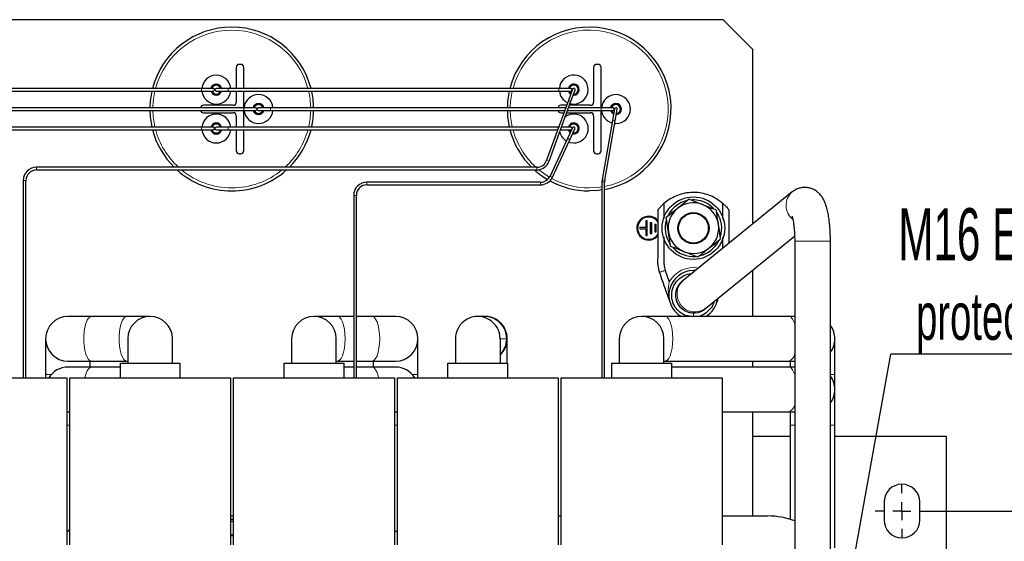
# Model space of a CAD drawing. Header units: millimetres. Extents: x 5 to 418, y 2 to 292.
# Tile 6 of 31: x 90 to 156, y 119 to 154. Entities that reach past the tile are written whole.
import ezdxf

# ---------------------------------------------------------------- set-up
doc = ezdxf.new("R2010")
doc.units = ezdxf.units.MM
doc.layers.add('SLD-0', color=7, linetype='Continuous')
doc.styles.add('SLDTEXTSTYLE0', font='TXT', dxfattribs={"width": 0.605})
doc.dimstyles.new('SLDDIMSTYLE0', dxfattribs={"dimtxt": 3.5, "dimasz": 3.302, "dimexe": 0, "dimexo": 0.0625, "dimgap": 0.875, "dimtad": 1, "dimlfac": 5, "dimrnd": 1e-09, "dimzin": 12, "dimdsep": 46, "dimtxsty": 'SLDTEXTSTYLE0', "dimsah": 1, "dimcen": 0.09, "dimadec": 0, "dimazin": 3, "dimtfac": 1, "dimtofl": 0, "dimtmove": 0, "dimatfit": 3, "dimfxl": 1, "dimfrac": 2, "dimtolj": 1, "dimtzin": 12, "dimarcsym": 0})
doc.dimstyles.new('SLDDIMSTYLE4', dxfattribs={"dimtxt": 0.18, "dimasz": 1.016, "dimexe": 0, "dimexo": 0.0625, "dimgap": 0, "dimtad": 0, "dimtih": 1, "dimtoh": 1, "dimdec": 0, "dimrnd": 1e-09, "dimzin": 0, "dimdsep": 46, "dimtxsty": 'Standard', "dimblk1": 'DOT', "dimblk2": 'DOT', "dimsah": 1, "dimcen": 0.09, "dimadec": 0, "dimazin": 0, "dimtfac": 1.016, "dimtdec": 0, "dimtofl": 0, "dimtmove": 0, "dimatfit": 3, "dimldrblk": 'DOT', "dimfxl": 1, "dimfrac": 2, "dimtolj": 1, "dimtzin": 0, "dimarcsym": 0})

# ---------------------------------------------------------------- blocks, each defined once
blk = doc.blocks.new('_D_8')
at = {"layer": 'SLD-0', "color": 7}
for p, q in [((150.667, 120.886), (166.083, 120.886)), ((165.083, 120.886), (165.083, 81.226)), ((150.667, 81.226), (166.083, 81.226))]:
    blk.add_line(p, q, dxfattribs=at)
for points in [[(165.083, 120.886), (164.575, 117.584), (165.591, 117.584)], [(165.083, 81.226), (165.591, 84.528), (164.575, 84.528)]]:
    blk.add_solid(points, dxfattribs=at)
at = {"layer": 'SLD-0', "color": 7, "insert": (160.571, 95.04), "char_height": 3.5, "attachment_point": 1, "rotation": 90, "style": 'SLDTEXTSTYLE0'}
blk.add_mtext('198,3', dxfattribs=at)
blk = doc.blocks.new('SW_NOTE_0_1')
at = {"layer": 'SLD-0', "color": 0}
blk.add_line((30.237, 0), (0, 0), dxfattribs=at)
at = {"layer": 'SLD-0', "color": 0, "attachment_point": 1, "style": 'SLDTEXTSTYLE0'}
for s, insert, char_height in [('M16 Erdung', (0.496, 9.804), 3.5), ('protective earth', (1.687, 4.139), 3.175)]:
    blk.add_mtext(s, dxfattribs=dict(at, insert=insert, char_height=char_height))
blk = doc.blocks.new('_Dot')
at = {"color": 0, "linetype": 'ByBlock', "lineweight": -2}
blk.add_line((-0.5, 0), (-1, 0), dxfattribs=at)
at = {"color": 0, "linetype": 'ByBlock', "const_width": 0.5}
blk.add_lwpolyline([(-0.25, 0, 1), (0.25, 0, 1)], format="xyb", close=True, dxfattribs=at)
blk = doc.blocks.new('SW_CENTERMARKSYMBOL_3')
at = {"layer": 'SLD-0', "color": 0}
for p, q in [((0, 1.2), (0, 1.8)), ((-1.2, 0), (-1.8, 0)), ((0, 0), (-0.6, 0)), ((0, 0), (0, 0.6)), ((0, 0), (0, -0.6)), ((0, 0), (0.6, 0)), ((1.2, 0), (1.8, 0)), ((0, -1.2), (0, -1.8))]:
    blk.add_line(p, q, dxfattribs=at)

msp = doc.modelspace()

# ---------------------------------------------------------------- linework, layer by layer
at = {"color": 7, "linetype": 'Continuous', "lineweight": 25}
for p, q in [((136.8666, 153.8857), (70.8666, 153.8857)), ((138.8666, 151.8857), (136.8666, 153.8857)), ((138.8666, 140.1764), (138.8666, 151.8857)), ((104.4666, 150.8857), (104.3666, 150.8857)), ((128.4666, 150.8857), (128.3666, 150.8857)), ((104.1666, 150.6857), (104.1666, 149.2757)), ((104.6666, 149.2757), (104.6666, 150.6857)), ((128.1666, 150.6857), (128.1666, 148.3357)), ((128.6666, 147.9757), (128.6666, 150.6857)), ((101.8326, 149.2757), (79.6326, 149.2757)), ((79.6326, 149.0957), (101.8326, 149.0957)), ((102.6326, 149.2757), (101.8326, 149.2757)), ((101.8326, 149.0957), (102.6326, 149.0957)), ((103.6326, 149.2757), (102.8326, 149.2757)), ((102.8326, 149.0957), (103.6326, 149.0957)), ((125.8326, 149.2757), (103.6326, 149.2757)), ((103.6326, 149.0957), (125.8326, 149.0957)), ((104.1666, 149.0957), (104.1666, 148.3357)), ((104.6666, 147.9757), (104.6666, 149.0957)), ((126.6326, 149.2757), (125.8326, 149.2757)), ((125.8326, 149.0957), (126.6326, 149.0957)), ((126.7481, 149.2165), (126.4745, 148.4648)), ((126.6436, 148.4032), (126.9172, 149.155)), ((126.7968, 148.824), (126.8298, 148.8226)), ((126.8217, 148.8927), (126.8298, 148.8926)), ((103.9666, 148.1357), (101.9666, 148.1357)), ((126.4745, 148.4648), (125.0106, 144.4429)), ((125.1798, 144.3813), (126.6436, 148.4032)), ((126.3547, 148.1357), (125.9666, 148.1357)), ((127.9666, 148.1357), (126.5462, 148.1357)), ((126.5889, 148.253), (126.8298, 148.2226)), ((104.6666, 147.9757), (82.4666, 147.9757)), ((82.4666, 147.7957), (104.6666, 147.7957)), ((101.9666, 147.6357), (103.9666, 147.6357)), ((104.1666, 147.4357), (104.1666, 146.6757)), ((105.4666, 147.9757), (104.6666, 147.9757)), ((104.6666, 147.7957), (105.4666, 147.7957)), ((104.6666, 146.6757), (104.6666, 147.7957)), ((106.4666, 147.9757), (105.6666, 147.9757)), ((105.6666, 147.7957), (106.4666, 147.7957)), ((126.2965, 147.9757), (106.4666, 147.9757)), ((106.4666, 147.7957), (126.2309, 147.7957)), ((125.9666, 147.6357), (126.1727, 147.6357)), ((126.3643, 147.6357), (127.9666, 147.6357)), ((126.4225, 147.7957), (128.6666, 147.7957)), ((128.6666, 147.9757), (126.488, 147.9757)), ((128.1666, 147.4357), (128.1666, 145.0857)), ((129.4666, 147.9757), (128.6666, 147.9757)), ((128.6666, 147.7957), (129.4666, 147.7957)), ((128.6666, 145.0857), (128.6666, 147.7957)), ((129.578, 147.9014), (129.4391, 147.1135)), ((129.6164, 147.0823), (129.7553, 147.8701)), ((129.4391, 147.1135), (128.739, 143.1432)), ((128.9163, 143.1119), (129.6164, 147.0823)), ((129.5879, 146.9209), (129.6645, 146.9179)), ((101.8326, 146.6757), (79.6326, 146.6757)), ((79.6326, 146.4957), (101.8326, 146.4957)), ((102.6326, 146.6757), (101.8326, 146.6757)), ((101.8326, 146.4957), (102.6326, 146.4957)), ((103.6326, 146.6757), (102.8326, 146.6757)), ((102.8326, 146.4957), (103.6326, 146.4957)), ((125.8233, 146.6757), (103.6326, 146.6757)), ((103.6326, 146.4957), (125.7578, 146.4957)), ((104.1666, 146.4957), (104.1666, 145.0857)), ((104.6666, 145.0857), (104.6666, 146.4957)), ((125.9493, 146.4957), (126.6326, 146.4957)), ((126.6326, 146.6757), (126.0149, 146.6757)), ((126.7511, 146.6238), (126.413, 145.8987)), ((126.5761, 145.8227), (126.9142, 146.5477)), ((126.413, 145.8987), (125.2411, 143.3857)), ((125.4043, 143.3096), (126.5761, 145.8227)), ((104.3666, 144.8857), (104.4666, 144.8857)), ((128.3666, 144.8857), (128.4666, 144.8857)), ((124.3434, 143.9757), (90.7578, 143.9757)), ((90.7578, 143.7957), (124.3434, 143.7957)), ((89.8678, 143.0857), (89.8678, 129.8257)), ((90.0478, 129.8257), (90.0478, 143.0857)), ((124.5976, 142.9757), (112.945, 142.9757)), ((128.7255, 142.9886), (128.7255, 129.8257)), ((128.9055, 129.8257), (128.9055, 142.9886)), ((112.945, 142.7957), (124.5976, 142.7957)), ((141.5057, 142.3176), (134.1813, 136.375)), ((141.5264, 142.334), (141.5057, 142.3176)), ((112.055, 142.0857), (112.055, 129.8257)), ((112.235, 129.8257), (112.235, 142.0857)), ((132.8866, 141.5395), (132.8866, 140.5279)), ((136.8466, 140.5286), (136.8466, 141.5395)), ((131.7666, 140.3857), (131.6666, 140.3857)), ((131.6666, 140.3857), (131.6666, 139.9357)), ((131.7666, 139.3857), (131.7666, 140.3857)), ((132.0666, 140.2357), (131.9666, 140.2357)), ((131.9666, 140.2357), (131.9666, 139.5357)), ((132.0666, 139.5357), (132.0666, 140.2357)), ((131.6666, 139.9357), (131.2666, 139.9357)), ((131.2666, 139.9357), (131.2666, 139.8357)), ((131.2666, 139.8357), (131.6666, 139.8357)), ((131.6666, 139.8357), (131.6666, 139.3857)), ((131.9666, 139.5357), (132.0666, 139.5357)), ((132.3666, 140.1357), (132.2666, 140.1357)), ((132.2666, 140.1357), (132.2666, 139.6357)), ((132.2666, 139.6357), (132.3666, 139.6357)), ((132.3666, 139.6357), (132.3666, 140.1357)), ((131.6666, 139.3857), (131.7666, 139.3857)), ((135.6934, 134.5112), (141.6603, 139.3524)), ((136.8466, 138.5375), (136.8466, 139.2807)), ((141.6666, 139.0215), (141.6666, 111.8257)), ((144.0666, 111.8257), (144.0666, 139.0215)), ((132.9762, 137.0529), (133.2477, 136.2811)), ((138.8666, 133.9557), (138.8666, 137.0858)), ((134.1813, 136.375), (134.1106, 136.3176)), ((135.6227, 134.4539), (135.6934, 134.5112)), ((94.4458, 133.9557), (92.8666, 133.9557)), ((96.8075, 133.9557), (94.4458, 133.9557)), ((98.3866, 133.9557), (96.8075, 133.9557)), ((110.9658, 133.9557), (109.3866, 133.9557)), ((112.055, 133.9557), (110.9658, 133.9557)), ((113.2875, 133.9557), (112.235, 133.9557)), ((114.8666, 133.9557), (113.2875, 133.9557)), ((120.4231, 133.9557), (120.3921, 133.9557)), ((120.8302, 133.9557), (120.4231, 133.9557)), ((120.8552, 133.9557), (120.8302, 133.9557)), ((132.9658, 133.9557), (131.3866, 133.9557)), ((141.2875, 133.9557), (132.9658, 133.9557)), ((134.9177, 134.1917), (134.8666, 134.1857)), ((141.6666, 133.9557), (141.2875, 133.9557)), ((91.3666, 132.4557), (91.3666, 130.0557)), ((96.8866, 132.4557), (96.8866, 130.8257)), ((99.8866, 130.8257), (99.8866, 132.4557)), ((107.8866, 132.4557), (107.8866, 130.8257)), ((110.8866, 130.8257), (110.8866, 132.4557)), ((116.3666, 130.0557), (116.3666, 132.4557)), ((122.3674, 132.4611), (122.3672, 132.4598)), ((129.8866, 132.4557), (129.8866, 130.8257)), ((132.8866, 130.8257), (132.8866, 132.4557)), ((144.3666, 130.0557), (144.3666, 132.4557)), ((92.8666, 130.9557), (94.4458, 130.9557)), ((94.3666, 130.5557), (94.3666, 130.9557)), ((94.4458, 130.9557), (96.8075, 130.9557)), ((96.8075, 130.9557), (96.8866, 130.9557)), ((110.8866, 130.9557), (110.9658, 130.9557)), ((110.9658, 130.9557), (112.055, 130.9557)), ((112.235, 130.9557), (113.2875, 130.9557)), ((113.2875, 130.9557), (114.8666, 130.9557)), ((113.3666, 130.9557), (113.3666, 130.5557)), ((132.8866, 130.9557), (132.9658, 130.9557)), ((132.9658, 130.9557), (141.2875, 130.9557)), ((138.8666, 130.5557), (138.8666, 130.9557)), ((141.2875, 130.9557), (141.6666, 130.9557)), ((141.3666, 130.9557), (141.3666, 130.5557)), ((94.4458, 130.5557), (92.8666, 130.5557)), ((96.3866, 130.5557), (94.4458, 130.5557)), ((96.3866, 129.8257), (96.3866, 130.8257)), ((96.3866, 130.8257), (100.3866, 130.8257)), ((100.3866, 130.8257), (100.3866, 129.8257)), ((107.3866, 129.8257), (107.3866, 130.8257)), ((107.3866, 130.8257), (111.3866, 130.8257)), ((111.3866, 130.8257), (111.3866, 129.8257)), ((112.055, 130.5557), (111.3866, 130.5557)), ((113.2875, 130.5557), (112.235, 130.5557)), ((114.8666, 130.5557), (113.2875, 130.5557)), ((118.3866, 129.8257), (118.3866, 130.8257)), ((118.3866, 130.8257), (122.3866, 130.8257)), ((122.3866, 130.8257), (122.3866, 129.8257)), ((129.3866, 130.8257), (133.3866, 130.8257)), ((129.3866, 129.8257), (129.3866, 130.8257)), ((133.3866, 130.8257), (133.3866, 129.8257)), ((141.2875, 130.5557), (133.3866, 130.5557)), ((141.6666, 130.5557), (141.2875, 130.5557)), ((81.9866, 129.8257), (92.7866, 129.8257)), ((91.3666, 130.0557), (91.3666, 129.8257)), ((92.7866, 129.8257), (92.7866, 118.6257)), ((92.9866, 129.8257), (103.7866, 129.8257)), ((92.9866, 118.6257), (92.9866, 129.8257)), ((103.7866, 129.8257), (103.7866, 118.6257)), ((103.9866, 129.8257), (114.7866, 129.8257)), ((103.9866, 118.6257), (103.9866, 129.8257)), ((114.7866, 129.8257), (114.7866, 118.6257)), ((114.9866, 129.8257), (125.7866, 129.8257)), ((114.9866, 118.6257), (114.9866, 129.8257)), ((116.3666, 129.8257), (116.3666, 130.0557)), ((125.7866, 129.8257), (125.7866, 118.6257)), ((125.9866, 129.8257), (136.7866, 129.8257)), ((125.9866, 118.6257), (125.9866, 129.8257)), ((136.7866, 129.8257), (136.7866, 118.6257)), ((144.3666, 129.0557), (144.3666, 130.0557)), ((144.3666, 126.6557), (144.3666, 129.0557)), ((92.7866, 127.5579), (92.8666, 127.5557)), ((92.8666, 127.5557), (92.9866, 127.5557)), ((114.7866, 127.5557), (114.8666, 127.5557)), ((136.7866, 127.5557), (141.2875, 127.5557)), ((138.8666, 120.5557), (138.8666, 127.5557)), ((141.2875, 127.5557), (141.6666, 127.5557)), ((141.3666, 127.5557), (141.3666, 126.6557)), ((141.3666, 126.6557), (141.3666, 120.3254)), ((144.3666, 118.4257), (144.3666, 126.6557)), ((141.3666, 125.8857), (138.8666, 125.8857)), ((151.8666, 125.8857), (144.3666, 125.8857)), ((151.8666, 116.8857), (151.8666, 125.8857)), ((147.6666, 121.4857), (147.6666, 120.2857)), ((150.0666, 120.2857), (150.0666, 121.4857)), ((103.7866, 120.5557), (103.9866, 120.5557)), ((125.7866, 120.5557), (125.9866, 120.5557)), ((136.7866, 120.5557), (139.8666, 120.5557)), ((103.9866, 120.3257), (103.7866, 120.3257)), ((103.9866, 120.1754), (103.7866, 120.1754)), ((92.7866, 119.4945), (92.9866, 119.643)), ((103.7866, 119.2857), (103.9866, 119.2857)), ((114.7866, 119.6145), (114.9866, 119.4629))]:
    msp.add_line(p, q, dxfattribs=at)
at = {"color": 7, "linetype": 'Continuous', "lineweight": 18}
for p, q in [((101.8326, 149.2757), (101.8326, 149.0957)), ((103.6326, 149.2757), (103.6326, 149.0957)), ((125.8326, 149.2757), (125.8326, 149.0957)), ((126.5301, 148.4445), (126.4745, 148.4648)), ((126.6436, 148.4032), (126.5301, 148.4445)), ((104.6666, 147.9757), (104.6666, 147.7957)), ((106.4666, 147.9757), (106.4666, 147.7957)), ((128.6666, 147.9757), (128.6666, 147.7957)), ((129.5123, 147.1006), (129.4391, 147.1135)), ((129.6164, 147.0823), (129.5123, 147.1006)), ((101.8326, 146.6757), (101.8326, 146.4957)), ((103.6326, 146.6757), (103.6326, 146.4957)), ((126.4601, 145.8768), (126.413, 145.8987)), ((126.5761, 145.8227), (126.4601, 145.8768)), ((125.0663, 144.4227), (125.0106, 144.4429)), ((125.1798, 144.3813), (125.0663, 144.4227)), ((90.7578, 143.9165), (90.7578, 143.9757)), ((90.7578, 143.7957), (90.7578, 143.9165)), ((124.3434, 143.9165), (124.3434, 143.9757)), ((124.3434, 143.7957), (124.3434, 143.9165)), ((89.927, 143.0857), (89.8678, 143.0857)), ((90.0478, 143.0857), (89.927, 143.0857)), ((112.945, 142.9238), (112.945, 142.9757)), ((112.945, 142.7957), (112.945, 142.9238)), ((124.5976, 142.9238), (124.5976, 142.9757)), ((124.5976, 142.7957), (124.5976, 142.9238)), ((125.2882, 143.3637), (125.2411, 143.3857)), ((125.4043, 143.3096), (125.2882, 143.3637)), ((128.7999, 142.9886), (128.7255, 142.9886)), ((128.8123, 143.1303), (128.739, 143.1432)), ((128.9055, 142.9886), (128.7999, 142.9886)), ((128.9163, 143.1119), (128.8123, 143.1303)), ((112.1069, 142.0857), (112.055, 142.0857)), ((112.235, 142.0857), (112.1069, 142.0857)), ((143.1467, 139.0215), (141.6666, 139.0215)), ((144.0666, 139.0215), (143.1467, 139.0215)), ((134.8666, 134.1857), (134.8666, 133.9557)), ((121.8969, 132.3535), (121.9003, 132.4557)), ((122.3672, 132.4598), (122.3666, 132.4557)), ((91.3666, 130.0557), (91.7486, 130.0557)), ((111.4061, 129.8257), (111.3866, 129.9136)), ((115.9847, 130.0557), (116.3666, 130.0557)), ((133.4061, 129.8257), (133.3866, 129.9136)), ((144.0666, 130.0557), (144.3666, 130.0557)), ((92.7866, 126.6557), (92.9866, 126.6557)), ((114.7866, 126.6557), (114.9866, 126.6557)), ((141.3666, 126.6557), (141.6666, 126.6557)), ((144.0666, 126.6557), (144.3666, 126.6557))]:
    msp.add_line(p, q, dxfattribs=at)
at = {"color": 7, "linetype": 'Continuous', "lineweight": 25, "flags": 128}
for points in [[(126.5029, 145.6657), (126.5681, 145.6449), (126.8298, 145.6089)], [(128.7255, 142.4532), (128.4936, 142.4216), (127.8666, 142.3857)], [(136.2402, 141.1985), (136.1998, 141.2395), (135.9101, 141.4736)], [(114.8666, 127.5557), (114.9478, 127.5579), (114.9866, 127.5606)]]:
    msp.add_lwpolyline(points, dxfattribs=at)
at = {"color": 7, "linetype": 'Continuous', "lineweight": 18, "flags": 128}
for points in [[(124.4826, 143.8067), (124.9542, 143.4577), (125.198, 143.3066)], [(127.8666, 142.5857), (128.4819, 142.6216), (128.7255, 142.6558)], [(94.4458, 133.9557), (94.3628, 133.936), (94.2559, 133.8492), (94.1579, 133.6973), (94.0733, 133.4873), (94.0062, 133.2291), (93.9596, 132.9347), (93.9358, 132.6179), (93.9358, 132.2936), (93.9596, 131.9768), (94.0062, 131.6824), (94.0733, 131.4242), (94.1579, 131.2142), (94.2559, 131.0623), (94.3628, 130.9755), (94.4458, 130.9557)], [(96.8075, 133.9557), (96.7245, 133.936), (96.6176, 133.8492), (96.5196, 133.6973), (96.435, 133.4873), (96.3679, 133.2291), (96.3213, 132.9347), (96.2975, 132.6179), (96.2975, 132.2936), (96.3213, 131.9768), (96.3679, 131.6824), (96.435, 131.4242), (96.5196, 131.2142), (96.6176, 131.0623), (96.7245, 130.9755), (96.8075, 130.9557)], [(111.4788, 132.4557), (111.4668, 132.7782), (111.4314, 133.0856), (111.3742, 133.3635), (111.2979, 133.599), (111.2061, 133.781), (111.103, 133.9011), (110.9936, 133.9535), (110.9658, 133.9557)], [(113.8005, 132.4557), (113.7885, 132.7782), (113.7531, 133.0856), (113.6959, 133.3635), (113.6196, 133.599), (113.5278, 133.781), (113.4247, 133.9011), (113.3153, 133.9535), (113.2875, 133.9557)], [(133.4788, 132.4557), (133.4668, 132.7782), (133.4314, 133.0856), (133.3742, 133.3635), (133.2979, 133.599), (133.2061, 133.781), (133.103, 133.9011), (132.9936, 133.9535), (132.9658, 133.9557)], [(141.6666, 133.4662), (141.6196, 133.599), (141.5278, 133.781), (141.4247, 133.9011), (141.3153, 133.9535), (141.2875, 133.9557)], [(110.9658, 130.9557), (110.9936, 130.9579), (111.103, 131.0104), (111.2061, 131.1305), (111.2979, 131.3125), (111.3742, 131.548), (111.4314, 131.8259), (111.4668, 132.1333), (111.4788, 132.4557)], [(113.2875, 130.9557), (113.3153, 130.9579), (113.4247, 131.0104), (113.5278, 131.1305), (113.6196, 131.3125), (113.6959, 131.548), (113.7531, 131.8259), (113.7885, 132.1333), (113.8005, 132.4557)], [(122.3074, 132.4557), (122.0794, 132.4557), (121.9003, 132.4557)], [(132.9658, 130.9557), (132.9936, 130.9579), (133.103, 131.0104), (133.2061, 131.1305), (133.2979, 131.3125), (133.3742, 131.548), (133.4314, 131.8259), (133.4668, 132.1333), (133.4788, 132.4557)], [(94.4458, 130.5557), (94.3628, 130.536), (94.2559, 130.4492), (94.1579, 130.2973), (94.0733, 130.0873), (94.0062, 129.8291), (94.0055, 129.8257)], [(113.7278, 129.8257), (113.6959, 129.9635), (113.6196, 130.199), (113.5278, 130.381), (113.4247, 130.5011), (113.3153, 130.5535), (113.2875, 130.5557)], [(141.6666, 130.0662), (141.6196, 130.199), (141.5278, 130.381), (141.4247, 130.5011), (141.3153, 130.5535), (141.2875, 130.5557)], [(96.3866, 129.9136), (96.3679, 129.8291), (96.3672, 129.8257)]]:
    msp.add_lwpolyline(points, dxfattribs=at)
at = {"color": 7, "linetype": 'Continuous', "lineweight": 25}
for radius in [2.1, 1.05, 1]:
    msp.add_circle((134.8666, 139.8857), radius, dxfattribs=at)
for centre, radius, start, end in [((103.8666, 147.8857), 5.5, 14.638957, 165.361043), ((127.8666, 147.8857), 5.5, 280.887531, 165.361043), ((104.3666, 150.6857), 0.2, 90, 180), ((104.4666, 150.6857), 0.2, 0, 90), ((128.3666, 150.6857), 0.2, 90, 180), ((128.4666, 150.6857), 0.2, 0, 90), ((102.8298, 149.1926), 0.97, 4.919966, 175.080034), ((126.8298, 149.1926), 0.97, 270, 175.080034), ((102.8298, 149.1926), 0.37, 12.993532, 167.006468), ((102.8298, 149.1926), 0.3, 16.099363, 163.900637), ((126.8298, 149.1926), 0.37, 270, 167.006468), ((126.8298, 149.1926), 0.3, 270, 163.900637), ((103.8666, 147.8857), 5.5, 167.290967, 179.062391), ((102.8298, 149.1926), 0.97, 185.72782, 270), ((102.8298, 149.1926), 0.37, 195.167718, 270), ((102.8298, 149.1926), 0.3, 198.826048, 270), ((102.6326, 149.1857), 0.09, 270, 90), ((102.8326, 149.1857), 0.09, 90, 270), ((102.8298, 149.1926), 0.37, 270, 344.832282), ((102.8298, 149.1926), 0.3, 270, 341.173952), ((102.8298, 149.1926), 0.97, 270, 354.27218), ((105.6645, 147.8879), 0.97, 5.197413, 174.802587), ((103.8666, 147.8857), 5.5, 0.937609, 12.709033), ((127.8666, 147.8857), 5.5, 167.290967, 179.062391), ((126.8298, 149.1926), 0.97, 185.72782, 244.9709), ((126.8298, 149.1926), 0.37, 195.167718, 236.713775), ((126.8298, 149.1926), 0.3, 198.826048, 233.534411), ((126.6326, 149.1857), 0.09, 270, 90), ((126.8326, 149.1857), 0.09, 90, 160), ((126.8326, 149.1857), 0.09, 340, 90), ((129.6645, 147.8879), 0.97, 270, 174.802587), ((101.9666, 147.9357), 0.2, 90, 168.463041), ((103.9666, 148.3357), 0.2, 270, 0), ((105.6645, 147.8879), 0.37, 90, 166.261765), ((105.6645, 147.8879), 0.3, 90, 162.968349), ((105.6645, 147.8879), 0.37, 13.738235, 90), ((105.6645, 147.8879), 0.3, 17.031651, 90), ((125.9666, 147.9357), 0.2, 90, 168.463041), ((127.9666, 148.3357), 0.2, 270, 0), ((129.6645, 147.8879), 0.37, 90, 166.261765), ((129.6645, 147.8879), 0.3, 90, 162.968349), ((129.6645, 147.8879), 0.37, 274.47232, 90), ((129.6645, 147.8879), 0.3, 277.9523, 90), ((103.8666, 147.8857), 5.5, 180.937609, 192.709033), ((101.9666, 147.8357), 0.2, 191.536959, 270), ((102.8298, 146.5789), 0.97, 5.72782, 174.27218), ((103.9666, 147.4357), 0.2, 0, 90), ((105.6645, 147.8879), 0.97, 185.450134, 270), ((105.6645, 147.8879), 0.37, 194.418348, 345.581652), ((105.6645, 147.8879), 0.3, 197.884554, 342.115446), ((105.4666, 147.8857), 0.09, 270, 90), ((105.6666, 147.8857), 0.09, 90, 270), ((105.6645, 147.8879), 0.97, 270, 354.549866), ((103.8666, 147.8857), 5.5, 347.290967, 359.062391), ((127.8666, 147.8857), 5.5, 180.937609, 192.709033), ((125.9666, 147.8357), 0.2, 191.536959, 270), ((126.8298, 146.5789), 0.97, 270, 125.451985), ((127.9666, 147.4357), 0.2, 0, 90), ((129.6645, 147.8879), 0.97, 185.450134, 254.822606), ((129.6645, 147.8879), 0.37, 194.418348, 246.315564), ((129.6645, 147.8879), 0.3, 197.884554, 243.035754), ((129.4666, 147.8857), 0.09, 270, 90), ((129.6666, 147.8857), 0.09, 90, 170), ((129.6666, 147.8857), 0.09, 350, 90), ((102.8298, 146.5789), 0.37, 90, 164.832282), ((102.8298, 146.5789), 0.3, 90, 161.173952), ((102.8298, 146.5789), 0.37, 15.167718, 90), ((102.8298, 146.5789), 0.3, 18.826048, 90), ((126.8298, 146.5789), 0.37, 90, 164.832282), ((126.8298, 146.5789), 0.3, 90, 161.173952), ((126.8298, 146.5789), 0.37, 259.02506, 90), ((126.8298, 146.5789), 0.3, 262.39117, 90), ((103.8666, 147.8857), 5.5, 194.638957, 225.30893), ((102.8298, 146.5789), 0.97, 184.919966, 270), ((102.8298, 146.5789), 0.37, 192.993532, 347.006468), ((102.8298, 146.5789), 0.3, 196.099363, 343.900637), ((102.6326, 146.5857), 0.09, 270, 90), ((102.8326, 146.5857), 0.09, 90, 270), ((102.8298, 146.5789), 0.97, 270, 355.080034), ((103.8666, 147.8857), 5.5, 314.69107, 345.361043), ((127.8666, 147.8857), 5.5, 194.638957, 225.30893), ((126.8298, 146.5789), 0.97, 194.548015, 239.656551), ((126.8298, 146.5789), 0.37, 192.993532, 230.868971), ((126.8298, 146.5789), 0.3, 196.099363, 227.475939), ((126.6326, 146.5857), 0.09, 270, 90), ((126.8326, 146.5857), 0.09, 90, 155), ((126.8326, 146.5857), 0.09, 335, 90), ((104.3666, 145.0857), 0.2, 180, 270), ((104.4666, 145.0857), 0.2, 270, 0), ((128.3666, 145.0857), 0.2, 180, 270), ((128.4666, 145.0857), 0.2, 270, 0), ((124.3434, 144.6857), 0.71, 270, 340), ((124.3434, 144.6857), 0.89, 270, 340), ((90.7578, 143.0857), 0.89, 90, 180), ((90.7578, 143.0857), 0.71, 90, 180), ((103.8666, 147.8857), 5.5, 228.042106, 270), ((103.8666, 147.8857), 5.5, 270, 311.957894), ((127.8666, 147.8857), 5.5, 228.042106, 239.389557), ((112.945, 142.0857), 0.89, 90, 180), ((124.5976, 143.6857), 0.71, 270, 335), ((124.5976, 143.6857), 0.89, 270, 335), ((127.8666, 147.8857), 5.5, 241.350424, 270), ((129.6155, 142.9886), 0.89, 170, 180), ((129.6155, 142.9886), 0.71, 170, 180), ((112.945, 142.0857), 0.71, 90, 180), ((134.8666, 139.8857), 1.9, 102.914704, 153.10065), ((134.8666, 139.8857), 1.7, 68.640299, 128.640299), ((134.8666, 139.8857), 1.9, 56.688742, 93.109316), ((134.8666, 139.8857), 1.7, 128.640299, 188.640299), ((134.8666, 139.8857), 1.7, 8.640299, 68.640299), ((134.8666, 139.8857), 1.9, 342.360753, 33.408402), ((131.8666, 139.8857), 0.8, 40.122256, 270), ((131.8666, 139.8857), 0.75, 35.252727, 270), ((134.8666, 139.8857), 1.9, 163.248586, 214.128137), ((134.8666, 139.8857), 1.7, 188.640299, 248.640299), ((134.8666, 139.8857), 1.7, 308.640299, 8.640299), ((131.8666, 139.8857), 0.75, 270, 324.713425), ((131.8666, 139.8857), 0.8, 270, 319.358155), ((134.8666, 139.8857), 1.9, 284.102867, 332.927249), ((134.8666, 139.8857), 1.9, 224.223828, 274.156654), ((134.8666, 139.8857), 1.7, 248.640299, 308.640299), ((134.8666, 135.3857), 1.65, 90, 240.073565), ((134.8666, 135.3857), 1.65, 85.712082, 90), ((134.8666, 135.3857), 1.2, 129.05384, 309.05384), ((134.8666, 135.3857), 1.65, 299.926435, 352.395599), ((92.8666, 132.4557), 1.5, 90, 270), ((98.3866, 132.4557), 1.5, 0, 180), ((109.3866, 132.4557), 1.5, 0, 180), ((114.8666, 132.4557), 1.5, 0, 90), ((120.3866, 132.4557), 1.5, 360, 180.279505), ((131.3866, 132.4557), 1.5, 0, 180), ((142.8666, 132.4557), 1.5, 0, 36.869898), ((114.8666, 132.4557), 1.5, 270, 0), ((120.8666, 132.4557), 1.5, 313.764119, 0), ((142.8666, 132.4557), 1.5, 323.130102, 0), ((92.8666, 129.0557), 1.5, 90, 149.113865), ((114.8666, 129.0557), 1.5, 30.886135, 90), ((142.8666, 129.0557), 1.5, 0, 36.869898), ((142.8666, 129.0557), 1.5, 323.130102, 0), ((148.8666, 121.4857), 1.2, 0, 180), ((139.8666, 115.5557), 5, 68.899804, 90), ((148.8666, 120.2857), 1.2, 180, 0)]:
    msp.add_arc(centre, radius, start, end, dxfattribs=at)
at = {"color": 7, "linetype": 'Continuous', "lineweight": 18}
for centre, radius, start, end in [((103.8666, 147.8857), 5.3, 15.204451, 164.795549), ((127.8666, 147.8857), 5.3, 281.303693, 164.795549), ((103.8666, 147.8857), 5.3, 166.802883, 179.027006), ((103.8666, 147.8857), 5.3, 0.972994, 13.197117), ((127.8666, 147.8857), 5.3, 166.802883, 179.027006), ((103.8666, 147.8857), 5.3, 180.972994, 193.197117), ((103.8666, 147.8857), 5.3, 346.802883, 359.027006), ((127.8666, 147.8857), 5.3, 180.972994, 193.197117), ((103.8666, 147.8857), 5.3, 195.204451, 227.5389), ((103.8666, 147.8857), 5.3, 312.4611, 344.795549), ((127.8666, 147.8857), 5.3, 195.204451, 227.5389), ((103.8666, 147.8857), 5.3, 230.506624, 270), ((103.8666, 147.8857), 5.3, 270, 309.493376), ((127.8666, 147.8857), 5.3, 241.714729, 270), ((142.274, 141.4141), 1.1859, 130.373793, 231.112049), ((134.8666, 135.3857), 1.85, 79.493633, 151.054744), ((134.9622, 135.4633), 1.2004, 130.58379, 307.523891), ((120.8199, 132.4683), 1.4875, 359.517408, 89.629007), ((120.8666, 132.4557), 1.5, 0, 91.101847), ((120.796, 132.4536), 1.5114, 316.930317, 0.08035), ((141.0794, 131.5085), 0.5906, 290.627866, 353.853136), ((141.0794, 128.1085), 0.5906, 290.627866, 353.853136)]:
    msp.add_arc(centre, radius, start, end, dxfattribs=at)
at = {"color": 7, "linetype": 'Continuous', "lineweight": 25}
for points, knots in [([(136.8466, 141.5395), (136.6184, 141.71), (136.2541, 141.9821), (135.6649, 142.1906), (135.1668, 142.2856), (134.6588, 142.2921), (134.1566, 142.2157), (133.6759, 142.0533), (133.2451, 141.8286), (133.0002, 141.6311), (132.8866, 141.5395)], [0, 0, 0, 0, 0.1965131, 0.3135668, 0.4306205, 0.5476741, 0.6647278, 0.7817814, 0.8988351, 1, 1, 1, 1]), ([(144.0666, 139.0215), (144.0662, 139.0968), (144.065, 139.3158), (144.0515, 139.6763), (144.0212, 140.0933), (143.9751, 140.4944), (143.9119, 140.878), (143.8261, 141.2497), (143.7207, 141.5702), (143.5929, 141.8418), (143.452, 142.0601), (143.2827, 142.2509), (143.0778, 142.4133), (142.8402, 142.5367), (142.5781, 142.6112), (142.3001, 142.6305), (142.0259, 142.5907), (141.7743, 142.4976), (141.607, 142.3971), (141.5246, 142.3325), (141.5057, 142.3176)], [0, 0, 0, 0, 0.03703514, 0.10755094, 0.17851278, 0.25049614, 0.3244742, 0.40231782, 0.48844747, 0.55060161, 0.60318423, 0.65268748, 0.70087549, 0.74867506, 0.79645426, 0.84433761, 0.89427988, 0.94127576, 0.98652766, 1, 1, 1, 1]), ([(132.4672, 141.0865), (132.4694, 141.0895), (132.4736, 141.0951), (132.5149, 141.149), (132.5716, 141.219), (132.6741, 141.3355), (132.7756, 141.4401), (132.8636, 141.5189), (132.8866, 141.5395)], [0, 0, 0, 0, 0.119229, 0.2286482, 0.4502267, 0.5616095, 0.8849381, 1, 1, 1, 1]), ([(134.5717, 141.8265), (134.4472, 141.7269), (134.1959, 141.526), (133.9362, 141.3184), (133.8051, 141.2136)], [0, 0, 0, 0, 0.495458, 1, 1, 1, 1]), ([(134.5717, 141.8265), (134.7202, 141.7684), (135.0198, 141.6512), (135.3295, 141.5301), (135.4858, 141.469)], [0, 0, 0, 0, 0.495458, 1, 1, 1, 1]), ([(136.8466, 141.5395), (136.8748, 141.5143), (136.9596, 141.438), (137.0822, 141.3116), (137.1845, 141.1916), (137.2442, 141.1157), (137.2659, 141.0867), (137.2648, 141.0882), (137.2644, 141.0887)], [0, 0, 0, 0, 0.1353762, 0.4084529, 0.6486903, 0.7882344, 0.9282357, 1, 1, 1, 1]), ([(132.4678, 141.0865), (132.4674, 140.82), (132.4665, 140.1507), (132.468, 139.2893), (132.4654, 138.5077), (132.473, 137.95), (132.4456, 137.403), (132.5418, 137.0573), (132.5893, 136.8866)], [0, 0, 0, 0, 0.189789, 0.4766408, 0.6135493, 0.7461024, 0.8746778, 1, 1, 1, 1]), ([(133.8051, 141.2136), (133.7869, 141.1991), (133.6493, 141.089), (133.3899, 140.8816), (133.1563, 140.6949), (133.0385, 140.6007)], [0, 0, 0, 0, 0.070088, 0.5307834, 1, 1, 1, 1]), ([(135.4858, 141.469), (135.5075, 141.4605), (135.6716, 141.3963), (135.9809, 141.2753), (136.2594, 141.1664), (136.3999, 141.1115)], [0, 0, 0, 0, 0.070088, 0.5307834, 1, 1, 1, 1]), ([(136.5473, 140.1411), (136.5089, 140.3942), (136.459, 140.7228), (136.4109, 141.0389), (136.3999, 141.1115)], [0, 0, 0, 0, 0.7702918, 1, 1, 1, 1]), ([(137.2651, 138.877), (137.2651, 138.957), (137.265, 139.243), (137.2654, 139.802), (137.2644, 140.4593), (137.2679, 140.9105), (137.2692, 141.0886)], [0, 0, 0, 0, 0.1085041, 0.3878813, 0.7583475, 1, 1, 1, 1]), ([(133.1859, 139.6304), (133.1475, 139.8834), (133.0975, 140.212), (133.0495, 140.5281), (133.0385, 140.6007)], [0, 0, 0, 0, 0.7702918, 1, 1, 1, 1]), ([(141.479, 140.6939), (141.4789, 140.6941), (141.475, 140.7017), (141.4887, 140.6721), (141.5107, 140.5997), (141.5443, 140.4648), (141.5798, 140.2743), (141.6139, 140.029), (141.6419, 139.7386), (141.6604, 139.42), (141.6663, 139.1757), (141.6666, 139.0437), (141.6666, 139.0215)], [0, 0, 0, 0, 0.0022953, 0.0890924, 0.186273, 0.2959418, 0.4176796, 0.5493425, 0.6882054, 0.8317888, 0.9716519, 1, 1, 1, 1]), ([(133.3334, 138.66), (133.2968, 138.9011), (133.2481, 139.221), (133.1982, 139.5494), (133.1859, 139.6304)], [0, 0, 0, 0, 0.7534206, 1, 1, 1, 1]), ([(136.6948, 139.1708), (136.6582, 139.4118), (136.6096, 139.7318), (136.5597, 140.0602), (136.5473, 140.1411)], [0, 0, 0, 0, 0.7534206, 1, 1, 1, 1]), ([(132.8866, 139.2993), (132.8866, 139.297), (132.8866, 139.1657), (132.8866, 138.9054), (132.8868, 138.5184), (132.8861, 138.1166), (132.8882, 137.7509), (132.8825, 137.3863), (132.9421, 137.1741), (132.9762, 137.0529)], [0, 0, 0, 0, 0.0030464, 0.1746427, 0.3462389, 0.5178352, 0.7087828, 0.8336884, 1, 1, 1, 1]), ([(135.9282, 138.5579), (135.9463, 138.5724), (136.084, 138.6824), (136.3434, 138.8899), (136.577, 139.0766), (136.6948, 139.1708)], [0, 0, 0, 0, 0.070088, 0.5307834, 1, 1, 1, 1]), ([(134.2475, 138.3025), (134.2258, 138.311), (134.0617, 138.3752), (133.7524, 138.4961), (133.4739, 138.605), (133.3334, 138.66)], [0, 0, 0, 0, 0.070088, 0.5307834, 1, 1, 1, 1]), ([(135.1615, 137.945), (135.0131, 138.0031), (134.7135, 138.1203), (134.4037, 138.2414), (134.2475, 138.3025)], [0, 0, 0, 0, 0.495458, 1, 1, 1, 1]), ([(135.1615, 137.945), (135.286, 138.0446), (135.5373, 138.2455), (135.7971, 138.4531), (135.9282, 138.5579)], [0, 0, 0, 0, 0.49545796, 1, 1, 1, 1]), ([(132.57, 136.9386), (132.7124, 136.5342), (132.9106, 135.9714), (133.1523, 135.2873), (133.2425, 135.0332), (133.2839, 134.9163)], [0, 0, 0, 0, 0.5795711, 0.8066194, 1, 1, 1, 1]), ([(134.6911, 133.9557), (134.587, 133.9675), (134.3196, 133.9978), (133.9381, 134.2279), (133.6051, 134.5954), (133.4152, 135.0588), (133.3886, 135.5574), (133.5288, 136.0369), (133.82, 136.4441), (134.2291, 136.7272), (134.5635, 136.8308), (134.7404, 136.839), (134.754, 136.8397)], [0, 0, 0, 0, 0.07296, 0.1875372, 0.3022209, 0.416849, 0.5316256, 0.6463133, 0.7610884, 0.8757987, 0.9904127, 1, 1, 1, 1]), ([(134.0049, 136.2208), (134.0049, 136.2208), (134.0439, 136.2777), (134.1079, 136.3104), (134.1717, 136.3431)], [0, 0, 0, 0, 0.0013337, 1, 1, 1, 1]), ([(136.2532, 134.9655), (136.2491, 134.9397), (136.2192, 134.7519), (136.0092, 134.444), (135.6434, 134.122), (135.3262, 133.9737), (135.156, 133.9565), (135.1483, 133.9557)], [0, 0, 0, 0, 0.049723, 0.3619779, 0.6738661, 0.985182, 1, 1, 1, 1]), ([(136.4228, 134.8383), (136.4406, 134.8888), (136.4834, 135.0104), (136.5275, 135.1357), (136.5533, 135.2089)], [0, 0, 0, 0, 0.4160457, 1, 1, 1, 1]), ([(134.8666, 134.1857), (134.7359, 134.1868), (134.6005, 134.188), (134.4852, 134.2495), (134.4812, 134.2517)], [0, 0, 0, 0, 0.9652372, 1, 1, 1, 1]), ([(135.6544, 134.5032), (135.6115, 134.4538), (135.5527, 134.3861), (135.4702, 134.3554), (135.4479, 134.3472)], [0, 0, 0, 0, 0.7303334, 1, 1, 1, 1]), ([(122.3656, 132.5311), (122.3649, 132.5447), (122.3633, 132.5744), (122.3593, 132.6176), (122.3519, 132.6767), (122.3395, 132.7502), (122.3185, 132.8421), (122.2876, 132.9476), (122.2412, 133.0629), (122.1948, 133.1662), (122.064, 133.3847), (121.8602, 133.5961), (121.6452, 133.7562), (121.336, 133.8986), (121.0574, 133.9702), (120.8928, 133.9532), (120.8429, 133.9481)], [0, 0, 0, 0, 0.1148936, 0.2511808, 0.3752996, 0.4854631, 0.6055306, 0.7031286, 0.7641605, 0.8124425, 0.8623744, 0.8881263, 0.915389, 0.9450368, 0.983356, 1, 1, 1, 1]), ([(118.8866, 132.451), (118.8866, 132.4402), (118.8866, 132.4191), (118.8866, 132.252), (118.8866, 132.0022), (118.8866, 131.6809), (118.8866, 131.3055), (118.8866, 131.0147), (118.8866, 130.8479), (118.8866, 130.8257)], [0, 0, 0, 0, 0.1749814, 0.3451219, 0.5104095, 0.6708219, 0.826351, 0.9769938, 1, 1, 1, 1]), ([(121.8866, 132.4557), (121.8866, 132.4356), (121.8866, 132.3954), (121.8866, 132.0813), (121.8866, 131.64), (121.8866, 131.2024), (121.8866, 130.9262), (121.8866, 130.8257)], [0, 0, 0, 0, 0.2360285, 0.4720373, 0.708047, 0.8937383, 1, 1, 1, 1]), ([(122.3666, 130.8257), (122.3666, 131.0177), (122.3666, 131.4279), (122.3666, 131.8937), (122.3666, 132.2229), (122.3666, 132.4186), (122.3666, 132.4434), (122.3666, 132.4557)], [0, 0, 0, 0, 0.2074483, 0.443295, 0.628858, 0.8144212, 1, 1, 1, 1]), ([(103.7866, 119.2476), (103.821, 119.2453), (103.8887, 119.2406), (103.9543, 119.2224), (103.9866, 119.2134)], [0, 0, 0, 0, 0.5073511, 1, 1, 1, 1])]:
    msp.add_open_spline(points, degree=3, knots=knots, dxfattribs=at)
at = {"color": 7, "linetype": 'Continuous', "lineweight": 18}
for points, knots in [([(132.5807, 136.9138), (132.5859, 136.9156), (132.597, 136.9196), (132.6722, 136.946), (132.7554, 136.9754), (132.8244, 136.9995), (132.8997, 137.026), (132.9496, 137.0436), (132.9762, 137.0529)], [0, 0, 0, 0, 0.2351282, 0.496015, 0.6176694, 0.7580411, 0.8708151, 1, 1, 1, 1]), ([(133.245, 135.2061), (133.2196, 135.321), (133.1416, 135.6734), (133.205, 136.0364), (133.2477, 136.2811)], [0, 0, 0, 0, 0.3259795, 1, 1, 1, 1]), ([(122.3666, 132.4557), (122.3635, 132.4557), (122.3579, 132.4557), (122.3228, 132.4557), (122.3074, 132.4557)], [0, 0, 0, 0, 0.559876, 1, 1, 1, 1])]:
    msp.add_open_spline(points, degree=3, knots=knots, dxfattribs=at)

# ---------------------------------------------------------------- block references
at = {"layer": 'SLD-0'}
msp.add_blockref('SW_NOTE_0_1', (148.1308, 131.4223), dxfattribs=at)
at = {"layer": 'SLD-0', "color": 7}
msp.add_blockref('SW_CENTERMARKSYMBOL_3', (148.8666, 120.8857), dxfattribs=at)

# ---------------------------------------------------------------- dimensions: what is measured, and where the dimension line sits
dim = msp.add_linear_dim(base=(165.0831, 81.2257), p1=(150.6666, 120.8857), p2=(150.6666, 81.2257), angle=90, dimstyle='SLDDIMSTYLE0', dxfattribs=at)
dim.commit()
dim.dimension.update_dxf_attribs({"geometry": '_D_8', "text_midpoint": (165.0831, 101.0557), "dimtype": 160})

# ---------------------------------------------------------------- leaders
at = {"layer": 'SLD-0'}
msp.add_leader([(142.8651, 102.2084), (148.1308, 131.4223)], dimstyle='SLDDIMSTYLE4', dxfattribs=at)

doc.saveas('drawing.dxf')
